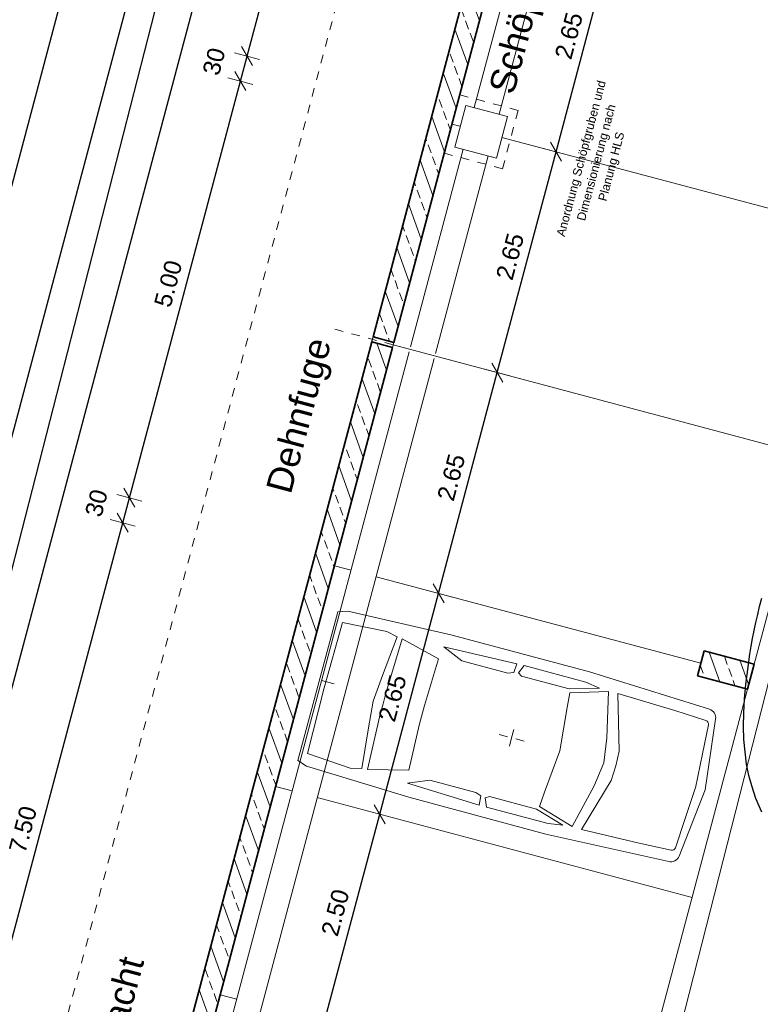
# Model space of a CAD drawing. Header units: metres. Extents: x 4462557 to 4462755, y 5328146 to 5328388.
# Tile 105 of 149: x 4462626.97 to 4462635.57, y 5328277.26 to 5328288.68. Entities that reach past the tile are written whole.
import ezdxf

# ---------------------------------------------------------------- set-up
doc = ezdxf.new("R2010")
doc.units = ezdxf.units.M
doc.header["$PDMODE"] = 65
doc.linetypes.add('AUSGEZOGEN', pattern=[0])
doc.linetypes.add('VERDECKT2_S2', pattern=[0.15, 0.1, -0.05])
doc.layers.add('B31_BEWLIN', color=3, linetype='AUSGEZOGEN')
for name, color, linetype, lineweight in [('Maßlinie_Allgemein', 7, 'AUSGEZOGEN', 13), ('Schraffur', 7, 'AUSGEZOGEN', 158), ('Standard', 7, 'AUSGEZOGEN', 13)]:
    doc.layers.add(name, color=color, linetype=linetype, lineweight=lineweight)
doc.styles.add('ARIAL', font='ARIAL.TTF')
doc.dimstyles.new('_DIMSTYLE_10', dxfattribs={"dimtxt": 0.2, "dimasz": 0.3, "dimexe": 0, "dimexo": 1e-06, "dimgap": 0.1, "dimtad": 2, "dimdec": 3, "dimrnd": 0.005, "dimzin": 4, "dimdsep": 46, "dimtxsty": 'ARIAL', "dimblk1": 'ALL_ML_STRICH', "dimblk2": 'ALL_ML_STRICH', "dimsah": 1, "dimcen": 0, "dimse1": 1, "dimse2": 1, "dimclrd": 7, "dimclre": 7, "dimclrt": 7, "dimadec": 0, "dimazin": 0, "dimtfac": 1, "dimtdec": 0, "dimtix": 1, "dimtmove": 2, "dimatfit": 3, "dimfxl": 0, "dimtzin": 0, "dimlwd": 0, "dimlwe": 13, "dimarcsym": 0})
doc.dimstyles.new('_DIMSTYLE_11', dxfattribs={"dimtxt": 0.2, "dimasz": 0.3, "dimexe": 0, "dimexo": 1e-06, "dimgap": 0.1, "dimtad": 2, "dimdec": 1, "dimlfac": 100, "dimrnd": 0.5, "dimzin": 4, "dimdsep": 46, "dimtxsty": 'ARIAL', "dimblk1": 'ALL_ML_STRICH', "dimblk2": 'ALL_ML_STRICH', "dimsah": 1, "dimcen": 0, "dimse1": 1, "dimse2": 1, "dimclrd": 7, "dimclre": 7, "dimclrt": 7, "dimadec": 0, "dimazin": 0, "dimtfac": 1, "dimtdec": 0, "dimtix": 1, "dimtmove": 2, "dimatfit": 3, "dimfxl": 0, "dimtvp": 1.2, "dimtzin": 0, "dimlwd": 0, "dimlwe": 13, "dimarcsym": 0})
doc.dimstyles.new('_DIMSTYLE_3', dxfattribs={"dimtxt": 0.2, "dimasz": 0.3, "dimexe": 0, "dimexo": 0, "dimgap": 0.1, "dimtad": 2, "dimrnd": 0.005, "dimzin": 4, "dimdsep": 46, "dimtxsty": 'ARIAL', "dimblk1": 'ALL_ML_STRICH', "dimblk2": 'ALL_ML_STRICH', "dimsah": 1, "dimcen": 0, "dimclrd": 7, "dimclre": 7, "dimclrt": 7, "dimadec": 0, "dimazin": 0, "dimtfac": 1, "dimtdec": 0, "dimtix": 1, "dimtmove": 2, "dimatfit": 3, "dimfxl": 0, "dimtzin": 0, "dimlwd": 0, "dimlwe": 13, "dimarcsym": 0})
doc.dimstyles.new('_DIMSTYLE_5', dxfattribs={"dimtxt": 0.2, "dimasz": 0.3, "dimexe": 0, "dimexo": 0, "dimgap": 0.1, "dimtad": 2, "dimdec": 3, "dimrnd": 0.005, "dimzin": 4, "dimdsep": 46, "dimtxsty": 'ARIAL', "dimblk1": 'ALL_ML_STRICH', "dimblk2": 'ALL_ML_STRICH', "dimsah": 1, "dimcen": 0, "dimclrd": 7, "dimclre": 7, "dimclrt": 7, "dimadec": 0, "dimazin": 0, "dimtfac": 1, "dimtdec": 0, "dimtix": 1, "dimtmove": 2, "dimatfit": 3, "dimfxl": 0, "dimtzin": 0, "dimlwd": 0, "dimlwe": 13, "dimarcsym": 0})
doc.dimstyles.new('_DIMSTYLE_7', dxfattribs={"dimtxt": 0.2, "dimasz": 0.3, "dimexe": 0, "dimexo": 1e-06, "dimgap": 0.1, "dimtad": 2, "dimrnd": 0.005, "dimzin": 4, "dimdsep": 46, "dimtxsty": 'ARIAL', "dimblk1": 'ALL_ML_STRICH', "dimblk2": 'ALL_ML_STRICH', "dimsah": 1, "dimcen": 0, "dimse1": 1, "dimse2": 1, "dimclrd": 7, "dimclre": 7, "dimclrt": 7, "dimadec": 0, "dimazin": 0, "dimtfac": 1, "dimtdec": 0, "dimtix": 1, "dimtmove": 2, "dimatfit": 3, "dimfxl": 0, "dimtzin": 0, "dimlwd": 0, "dimlwe": 13, "dimarcsym": 0})
pattern_1 = [(110, (0, 0), (-0.281907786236, -0.102606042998), []), (110, (-0.14095, -0.0513), (-0.281907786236, -0.102606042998), [0.1, -0.05])]

# ---------------------------------------------------------------- blocks, each defined once
blk = doc.blocks.new('ALL_ML_STRICH')
at = {"color": 0, "linetype": 'ByBlock', "lineweight": -2}
for p, q in [((0, -0.5), (0, 0.5)), ((-1, 0), (0.5, 0)), ((-0.3, -0.3), (0.3, 0.3))]:
    blk.add_line(p, q, dxfattribs=at)
blk = doc.blocks.new('*D97')
at = {"layer": 'DEFPOINTS', "color": 7, "linetype": 'AUSGEZOGEN', "lineweight": 13}
for p in [(4462635.386, 5328300.221), (4462618.065, 5328247.814), (4462621.205, 5328246.978)]:
    blk.add_point(p, dxfattribs=at)
at = {"layer": 'Maßlinie_Allgemein', "color": 7, "linetype": 'AUSGEZOGEN', "lineweight": -2}
blk.add_line((4462618.065, 5328247.814), (4462632.246, 5328301.058), dxfattribs=at)
at = {"layer": 'Maßlinie_Allgemein', "color": 7, "linetype": 'AUSGEZOGEN', "lineweight": 13, "xscale": 0.3, "yscale": 0.3, "zscale": 0.3}
for p, rotation in [((4462632.246, 5328301.058), 75.08618508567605), ((4462618.065, 5328247.814), 255.0861850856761)]:
    blk.add_blockref('ALL_ML_STRICH', p, dxfattribs=dict(at, rotation=rotation))
at = {"layer": 'Maßlinie_Allgemein', "color": 7, "linetype": 'AUSGEZOGEN', "lineweight": 13, "insert": (4462624.96, 5328274.495), "char_height": 0.2, "width": 1, "attachment_point": 5, "rotation": 75.0862, "style": 'ARIAL'}
blk.add_mtext('\\A1;{\\A1;{55.10\\H0.132000;\\S^ ;}}', dxfattribs=at)
blk = doc.blocks.new('*D114')
at = {"layer": 'DEFPOINTS', "color": 7, "linetype": 'AUSGEZOGEN', "lineweight": 13}
for p in [(4462634.838, 5328281.067), (4462626.24, 5328275.596), (4462632.521, 5328273.923)]:
    blk.add_point(p, dxfattribs=at)
at = {"layer": 'Maßlinie_Allgemein', "color": 7, "linetype": 'AUSGEZOGEN', "lineweight": -2}
blk.add_line((4462626.24, 5328275.596), (4462628.17, 5328282.843), dxfattribs=at)
at = {"layer": 'Maßlinie_Allgemein', "color": 7, "linetype": 'AUSGEZOGEN', "lineweight": 13, "xscale": 0.3, "yscale": 0.3, "zscale": 0.3}
for p, rotation in [((4462628.17, 5328282.843), 75.08618508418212), ((4462626.24, 5328275.596), 255.0861850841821)]:
    blk.add_blockref('ALL_ML_STRICH', p, dxfattribs=dict(at, rotation=rotation))
at = {"layer": 'Maßlinie_Allgemein', "color": 7, "linetype": 'AUSGEZOGEN', "lineweight": 13, "insert": (4462627.013, 5328279.286), "char_height": 0.2, "width": 0.8, "attachment_point": 5, "rotation": 75.0862, "style": 'ARIAL'}
blk.add_mtext('\\A1;{\\A1;{7.50\\H0.132000;\\S^ ;}}', dxfattribs=at)
blk = doc.blocks.new('*D115')
at = {"layer": 'DEFPOINTS', "color": 7, "linetype": 'AUSGEZOGEN', "lineweight": 13}
for p in [(4462628.17, 5328282.843), (4462634.915, 5328281.357), (4462634.838, 5328281.067)]:
    blk.add_point(p, dxfattribs=at)
at = {"layer": 'Maßlinie_Allgemein', "color": 7, "linetype": 'AUSGEZOGEN', "lineweight": -2}
blk.add_line((4462628.17, 5328282.843), (4462628.248, 5328283.133), dxfattribs=at)
at = {"layer": 'Maßlinie_Allgemein', "color": 7, "linetype": 'AUSGEZOGEN', "lineweight": 13, "xscale": 0.3, "yscale": 0.3, "zscale": 0.3}
for p, rotation in [((4462628.248, 5328283.133), 75.08618508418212), ((4462628.17, 5328282.843), 255.0861850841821)]:
    blk.add_blockref('ALL_ML_STRICH', p, dxfattribs=dict(at, rotation=rotation))
at = {"layer": 'Maßlinie_Allgemein', "color": 7, "linetype": 'AUSGEZOGEN', "lineweight": 13, "insert": (4462627.865, 5328283.071), "char_height": 0.2, "width": 0.8, "attachment_point": 5, "rotation": 75.0862, "style": 'ARIAL'}
blk.add_mtext('\\A1;{\\A1;{30\\H0.132000;\\S^ ;}}', dxfattribs=at)
blk = doc.blocks.new('*D116')
at = {"layer": 'DEFPOINTS', "color": 7, "linetype": 'AUSGEZOGEN', "lineweight": 13}
for p in [(4462636.202, 5328286.189), (4462628.248, 5328283.133), (4462634.915, 5328281.357)]:
    blk.add_point(p, dxfattribs=at)
at = {"layer": 'Maßlinie_Allgemein', "color": 7, "linetype": 'AUSGEZOGEN', "lineweight": -2}
blk.add_line((4462628.248, 5328283.133), (4462629.535, 5328287.965), dxfattribs=at)
at = {"layer": 'Maßlinie_Allgemein', "color": 7, "linetype": 'AUSGEZOGEN', "lineweight": 13, "xscale": 0.3, "yscale": 0.3, "zscale": 0.3}
for p, rotation in [((4462629.535, 5328287.965), 75.08618508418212), ((4462628.248, 5328283.133), 255.0861850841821)]:
    blk.add_blockref('ALL_ML_STRICH', p, dxfattribs=dict(at, rotation=rotation))
at = {"layer": 'Maßlinie_Allgemein', "color": 7, "linetype": 'AUSGEZOGEN', "lineweight": 13, "insert": (4462628.698, 5328285.615), "char_height": 0.2, "width": 0.8, "attachment_point": 5, "rotation": 75.0862, "style": 'ARIAL'}
blk.add_mtext('\\A1;{\\A1;{5.00\\H0.132000;\\S^ ;}}', dxfattribs=at)
blk = doc.blocks.new('*D117')
at = {"layer": 'DEFPOINTS', "color": 7, "linetype": 'AUSGEZOGEN', "lineweight": 13}
for p in [(4462629.535, 5328287.965), (4462636.279, 5328286.479), (4462636.202, 5328286.189)]:
    blk.add_point(p, dxfattribs=at)
at = {"layer": 'Maßlinie_Allgemein', "color": 7, "linetype": 'AUSGEZOGEN', "lineweight": -2}
blk.add_line((4462629.535, 5328287.965), (4462629.612, 5328288.254), dxfattribs=at)
at = {"layer": 'Maßlinie_Allgemein', "color": 7, "linetype": 'AUSGEZOGEN', "lineweight": 13, "xscale": 0.3, "yscale": 0.3, "zscale": 0.3}
for p, rotation in [((4462629.612, 5328288.254), 75.08618508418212), ((4462629.535, 5328287.965), 255.0861850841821)]:
    blk.add_blockref('ALL_ML_STRICH', p, dxfattribs=dict(at, rotation=rotation))
at = {"layer": 'Maßlinie_Allgemein', "color": 7, "linetype": 'AUSGEZOGEN', "lineweight": 13, "insert": (4462629.229, 5328288.192), "char_height": 0.2, "width": 0.8, "attachment_point": 5, "rotation": 75.0862, "style": 'ARIAL'}
blk.add_mtext('\\A1;{\\A1;{30\\H0.132000;\\S^ ;}}', dxfattribs=at)
blk = doc.blocks.new('*D118')
at = {"layer": 'DEFPOINTS', "color": 7, "linetype": 'AUSGEZOGEN', "lineweight": 13}
for p in [(4462638.21, 5328293.726), (4462629.612, 5328288.254), (4462636.279, 5328286.479)]:
    blk.add_point(p, dxfattribs=at)
at = {"layer": 'Maßlinie_Allgemein', "color": 7, "linetype": 'AUSGEZOGEN', "lineweight": -2}
blk.add_line((4462629.612, 5328288.254), (4462631.542, 5328295.502), dxfattribs=at)
at = {"layer": 'Maßlinie_Allgemein', "color": 7, "linetype": 'AUSGEZOGEN', "lineweight": 13, "xscale": 0.3, "yscale": 0.3, "zscale": 0.3}
for p, rotation in [((4462631.542, 5328295.502), 75.08618508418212), ((4462629.612, 5328288.254), 255.0861850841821)]:
    blk.add_blockref('ALL_ML_STRICH', p, dxfattribs=dict(at, rotation=rotation))
at = {"layer": 'Maßlinie_Allgemein', "color": 7, "linetype": 'AUSGEZOGEN', "lineweight": 13, "insert": (4462630.384, 5328291.945), "char_height": 0.2, "width": 0.8, "attachment_point": 5, "rotation": 75.0862, "style": 'ARIAL'}
blk.add_mtext('\\A1;{\\A1;{7.50\\H0.132000;\\S^ ;}}', dxfattribs=at)
blk = doc.blocks.new('*D141')
at = {"layer": 'DEFPOINTS', "color": 7, "linetype": 'AUSGEZOGEN', "lineweight": 13}
for p in [(4462632.423, 5328290.067), (4462624.077, 5328273.3), (4462627.7, 5328272.335)]:
    blk.add_point(p, dxfattribs=at)
at = {"layer": 'Maßlinie_Allgemein', "color": 7, "linetype": 'AUSGEZOGEN', "lineweight": -2}
blk.add_line((4462624.077, 5328273.3), (4462628.799, 5328291.032), dxfattribs=at)
at = {"layer": 'Maßlinie_Allgemein', "color": 7, "linetype": 'AUSGEZOGEN', "lineweight": 13, "xscale": 0.3, "yscale": 0.3, "zscale": 0.3}
for p, rotation in [((4462628.799, 5328291.032), 75.08618508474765), ((4462624.077, 5328273.3), 255.0861850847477)]:
    blk.add_blockref('ALL_ML_STRICH', p, dxfattribs=dict(at, rotation=rotation))
at = {"layer": 'Maßlinie_Allgemein', "color": 7, "linetype": 'AUSGEZOGEN', "lineweight": 13, "insert": (4462626.243, 5328282.224), "char_height": 0.2, "width": 1, "attachment_point": 5, "rotation": 75.0862, "style": 'ARIAL'}
blk.add_mtext('\\A1;{\\A1;{18.35\\H0.132000;\\S^ ;}}', dxfattribs=at)
blk = doc.blocks.new('*D154')
at = {"layer": 'DEFPOINTS', "color": 7, "linetype": 'AUSGEZOGEN', "lineweight": 13}
for p in [(4462631.457, 5328290.324), (4462623.352, 5328273.493), (4462626.734, 5328272.593)]:
    blk.add_point(p, dxfattribs=at)
at = {"layer": 'Maßlinie_Allgemein', "color": 7, "linetype": 'AUSGEZOGEN', "lineweight": -2}
blk.add_line((4462623.352, 5328273.493), (4462628.075, 5328291.225), dxfattribs=at)
at = {"layer": 'Maßlinie_Allgemein', "color": 7, "linetype": 'AUSGEZOGEN', "lineweight": 13, "xscale": 0.3, "yscale": 0.3, "zscale": 0.3}
for p, rotation in [((4462628.075, 5328291.225), 75.08618508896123), ((4462623.352, 5328273.493), 255.0861850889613)]:
    blk.add_blockref('ALL_ML_STRICH', p, dxfattribs=dict(at, rotation=rotation))
at = {"layer": 'Maßlinie_Allgemein', "color": 7, "linetype": 'AUSGEZOGEN', "lineweight": 13, "insert": (4462625.518, 5328282.417), "char_height": 0.2, "width": 1, "attachment_point": 5, "rotation": 75.0862, "style": 'ARIAL'}
blk.add_mtext('\\A1;{\\A1;{18.35\\H0.132000;\\S^ ;}}', dxfattribs=at)
blk = doc.blocks.new('*D159')
at = {"layer": 'DEFPOINTS', "color": 7, "linetype": 'AUSGEZOGEN', "lineweight": 13}
for p in [(4462629.534, 5328312.248), (4462615.183, 5328245.736), (4462620.256, 5328244.385)]:
    blk.add_point(p, dxfattribs=at)
at = {"layer": 'Maßlinie_Allgemein', "color": 7, "linetype": 'AUSGEZOGEN', "lineweight": -2}
blk.add_line((4462615.183, 5328245.736), (4462632.675, 5328311.412), dxfattribs=at)
at = {"layer": 'Maßlinie_Allgemein', "color": 7, "linetype": 'AUSGEZOGEN', "lineweight": 13, "xscale": 0.3, "yscale": 0.3, "zscale": 0.3}
for p, rotation in [((4462632.675, 5328311.412), 75.08618508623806), ((4462615.183, 5328245.736), 255.0861850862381)]:
    blk.add_blockref('ALL_ML_STRICH', p, dxfattribs=dict(at, rotation=rotation))
at = {"layer": 'Maßlinie_Allgemein', "color": 7, "linetype": 'AUSGEZOGEN', "lineweight": 13, "insert": (4462623.739, 5328278.652), "char_height": 0.2, "width": 1.2, "attachment_point": 5, "rotation": 75.0862, "style": 'ARIAL'}
blk.add_mtext('\\A1;{\\A1;{67.96\\H0.132000;\\S5^ ;}}', dxfattribs=at)
blk = doc.blocks.new('*D165')
at = {"layer": 'DEFPOINTS', "color": 7, "linetype": 'AUSGEZOGEN', "lineweight": 13}
for p in [(4462658.012, 5328322.033), (4462627.546, 5328226.49), (4462635.132, 5328224.469)]:
    blk.add_point(p, dxfattribs=at)
at = {"layer": 'Maßlinie_Allgemein', "color": 7, "linetype": 'AUSGEZOGEN', "lineweight": -2}
blk.add_line((4462635.132, 5328224.469), (4462660.911, 5328321.261), dxfattribs=at)
at = {"layer": 'Maßlinie_Allgemein', "color": 7, "linetype": 'AUSGEZOGEN', "lineweight": 13, "yscale": 0.3, "zscale": 0.3}
for p, xscale, rotation in [((4462660.911, 5328321.261), 0.3, 75.08618508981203), ((4462635.132, 5328224.469), 0.2999999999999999, 255.0861850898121)]:
    blk.add_blockref('ALL_ML_STRICH', p, dxfattribs=dict(at, xscale=xscale, rotation=rotation))
at = {"layer": 'Maßlinie_Allgemein', "color": 7, "linetype": 'AUSGEZOGEN', "lineweight": 13, "insert": (4462647.83, 5328272.936), "char_height": 0.2, "width": 1.4, "attachment_point": 5, "rotation": 75.0862, "style": 'ARIAL'}
blk.add_mtext('\\A1;{\\A1;{100.16\\H0.132000;\\S5^ ;}}', dxfattribs=at)
blk = doc.blocks.new('*D166')
at = {"layer": 'DEFPOINTS', "color": 7, "linetype": 'AUSGEZOGEN', "lineweight": 13}
for p in [(4462658.012, 5328322.033), (4462626.645, 5328223.107), (4462634.955, 5328220.894)]:
    blk.add_point(p, dxfattribs=at)
at = {"layer": 'Maßlinie_Allgemein', "color": 7, "linetype": 'AUSGEZOGEN', "lineweight": -2}
blk.add_line((4462634.955, 5328220.894), (4462661.636, 5328321.068), dxfattribs=at)
at = {"layer": 'Maßlinie_Allgemein', "color": 7, "linetype": 'AUSGEZOGEN', "lineweight": 13, "xscale": 0.3, "yscale": 0.3, "zscale": 0.3}
for p, rotation in [((4462661.636, 5328321.068), 75.08618508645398), ((4462634.955, 5328220.894), 255.086185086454)]:
    blk.add_blockref('ALL_ML_STRICH', p, dxfattribs=dict(at, rotation=rotation))
at = {"layer": 'Maßlinie_Allgemein', "color": 7, "linetype": 'AUSGEZOGEN', "lineweight": 13, "insert": (4462648.104, 5328271.052), "char_height": 0.2, "width": 1.4, "attachment_point": 5, "rotation": 75.0862, "style": 'ARIAL'}
blk.add_mtext('\\A1;{\\A1;{103.66\\H0.132000;\\S5^ ;}}', dxfattribs=at)
blk = doc.blocks.new('*D287')
at = {"layer": 'DEFPOINTS', "color": 7, "linetype": 'AUSGEZOGEN', "lineweight": 13}
for p in [(4462629.299, 5328277.368), (4462628.617, 5328274.807), (4462629.825, 5328274.486)]:
    blk.add_point(p, dxfattribs=at)
at = {"layer": 'Maßlinie_Allgemein', "color": 7, "linetype": 'AUSGEZOGEN', "lineweight": -2}
for p, q in [((4462629.825, 5328274.486), (4462630.507, 5328277.046)), ((4462630.507, 5328277.046), (4462630.507, 5328277.046)), ((4462629.825, 5328274.486), (4462629.825, 5328274.486))]:
    blk.add_line(p, q, dxfattribs=at)
at = {"layer": 'Maßlinie_Allgemein', "color": 7, "linetype": 'AUSGEZOGEN', "lineweight": 13, "xscale": 0.3, "yscale": 0.3, "zscale": 0.3}
for p, rotation in [((4462630.507, 5328277.046), 75.0861849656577), ((4462629.825, 5328274.486), 255.0861849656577)]:
    blk.add_blockref('ALL_ML_STRICH', p, dxfattribs=dict(at, rotation=rotation))
at = {"layer": 'Maßlinie_Allgemein', "color": 7, "linetype": 'AUSGEZOGEN', "lineweight": 13, "insert": (4462629.973, 5328275.832), "char_height": 0.2, "width": 0.8, "attachment_point": 5, "rotation": 75.0862, "style": 'ARIAL'}
blk.add_mtext('\\A1;{\\A1;{2.65\\H0.132000;\\S^ ;}}', dxfattribs=at)
blk = doc.blocks.new('*D288')
at = {"layer": 'DEFPOINTS', "color": 7, "linetype": 'AUSGEZOGEN', "lineweight": 13}
for p in [(4462629.943, 5328279.784), (4462629.299, 5328277.368), (4462630.507, 5328277.046)]:
    blk.add_point(p, dxfattribs=at)
at = {"layer": 'Maßlinie_Allgemein', "color": 7, "linetype": 'AUSGEZOGEN', "lineweight": -2}
for p, q in [((4462630.507, 5328277.046), (4462631.151, 5328279.462)), ((4462631.151, 5328279.462), (4462631.151, 5328279.462)), ((4462630.507, 5328277.046), (4462630.507, 5328277.046))]:
    blk.add_line(p, q, dxfattribs=at)
at = {"layer": 'Maßlinie_Allgemein', "color": 7, "linetype": 'AUSGEZOGEN', "lineweight": 13, "xscale": 0.3, "yscale": 0.3, "zscale": 0.3}
for p, rotation in [((4462631.151, 5328279.462), 75.0861849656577), ((4462630.507, 5328277.046), 255.0861849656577)]:
    blk.add_blockref('ALL_ML_STRICH', p, dxfattribs=dict(at, rotation=rotation))
at = {"layer": 'Maßlinie_Allgemein', "color": 7, "linetype": 'AUSGEZOGEN', "lineweight": 13, "insert": (4462630.636, 5328278.321), "char_height": 0.2, "width": 0.8, "attachment_point": 5, "rotation": 75.0862, "style": 'ARIAL'}
blk.add_mtext('\\A1;{\\A1;{2.50\\H0.132000;\\S^ ;}}', dxfattribs=at)
blk = doc.blocks.new('*D289')
at = {"layer": 'DEFPOINTS', "color": 7, "linetype": 'AUSGEZOGEN', "lineweight": 13}
for p in [(4462630.625, 5328282.345), (4462629.943, 5328279.784), (4462631.151, 5328279.462)]:
    blk.add_point(p, dxfattribs=at)
at = {"layer": 'Maßlinie_Allgemein', "color": 7, "linetype": 'AUSGEZOGEN', "lineweight": -2}
for p, q in [((4462631.151, 5328279.462), (4462631.833, 5328282.023)), ((4462631.833, 5328282.023), (4462631.833, 5328282.023)), ((4462631.151, 5328279.462), (4462631.151, 5328279.462))]:
    blk.add_line(p, q, dxfattribs=at)
at = {"layer": 'Maßlinie_Allgemein', "color": 7, "linetype": 'AUSGEZOGEN', "lineweight": 13, "xscale": 0.3, "yscale": 0.3, "zscale": 0.3}
for p, rotation in [((4462631.833, 5328282.023), 75.0861849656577), ((4462631.151, 5328279.462), 255.0861849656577)]:
    blk.add_blockref('ALL_ML_STRICH', p, dxfattribs=dict(at, rotation=rotation))
at = {"layer": 'Maßlinie_Allgemein', "color": 7, "linetype": 'AUSGEZOGEN', "lineweight": 13, "insert": (4462631.299, 5328280.808), "char_height": 0.2, "width": 0.8, "attachment_point": 5, "rotation": 75.0862, "style": 'ARIAL'}
blk.add_mtext('\\A1;{\\A1;{2.65\\H0.132000;\\S^ ;}}', dxfattribs=at)
blk = doc.blocks.new('*D290')
at = {"layer": 'DEFPOINTS', "color": 7, "linetype": 'AUSGEZOGEN', "lineweight": 13}
for p in [(4462631.307, 5328284.905), (4462630.625, 5328282.345), (4462631.833, 5328282.023)]:
    blk.add_point(p, dxfattribs=at)
at = {"layer": 'Maßlinie_Allgemein', "color": 7, "linetype": 'AUSGEZOGEN', "lineweight": -2}
for p, q in [((4462631.833, 5328282.023), (4462632.515, 5328284.584)), ((4462632.515, 5328284.584), (4462632.515, 5328284.584)), ((4462631.833, 5328282.023), (4462631.833, 5328282.023))]:
    blk.add_line(p, q, dxfattribs=at)
at = {"layer": 'Maßlinie_Allgemein', "color": 7, "linetype": 'AUSGEZOGEN', "lineweight": 13, "xscale": 0.3, "yscale": 0.3, "zscale": 0.3}
for p, rotation in [((4462632.515, 5328284.584), 75.0861849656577), ((4462631.833, 5328282.023), 255.0861849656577)]:
    blk.add_blockref('ALL_ML_STRICH', p, dxfattribs=dict(at, rotation=rotation))
at = {"layer": 'Maßlinie_Allgemein', "color": 7, "linetype": 'AUSGEZOGEN', "lineweight": 13, "insert": (4462631.981, 5328283.369), "char_height": 0.2, "width": 0.8, "attachment_point": 5, "rotation": 75.0862, "style": 'ARIAL'}
blk.add_mtext('\\A1;{\\A1;{2.65\\H0.132000;\\S^ ;}}', dxfattribs=at)
blk = doc.blocks.new('*D291')
at = {"layer": 'DEFPOINTS', "color": 7, "linetype": 'AUSGEZOGEN', "lineweight": 13}
for p in [(4462631.989, 5328287.466), (4462631.307, 5328284.905), (4462632.515, 5328284.584)]:
    blk.add_point(p, dxfattribs=at)
at = {"layer": 'Maßlinie_Allgemein', "color": 7, "linetype": 'AUSGEZOGEN', "lineweight": -2}
for p, q in [((4462632.515, 5328284.584), (4462633.197, 5328287.144)), ((4462633.197, 5328287.144), (4462633.197, 5328287.144)), ((4462632.515, 5328284.584), (4462632.515, 5328284.584))]:
    blk.add_line(p, q, dxfattribs=at)
at = {"layer": 'Maßlinie_Allgemein', "color": 7, "linetype": 'AUSGEZOGEN', "lineweight": 13, "xscale": 0.3, "yscale": 0.3, "zscale": 0.3}
for p, rotation in [((4462633.197, 5328287.144), 75.0861849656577), ((4462632.515, 5328284.584), 255.0861849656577)]:
    blk.add_blockref('ALL_ML_STRICH', p, dxfattribs=dict(at, rotation=rotation))
at = {"layer": 'Maßlinie_Allgemein', "color": 7, "linetype": 'AUSGEZOGEN', "lineweight": 13, "insert": (4462632.663, 5328285.93), "char_height": 0.2, "width": 0.8, "attachment_point": 5, "rotation": 75.0862, "style": 'ARIAL'}
blk.add_mtext('\\A1;{\\A1;{2.65\\H0.132000;\\S^ ;}}', dxfattribs=at)
blk = doc.blocks.new('*D292')
at = {"layer": 'DEFPOINTS', "color": 7, "linetype": 'AUSGEZOGEN', "lineweight": 13}
for p in [(4462632.671, 5328290.027), (4462631.989, 5328287.466), (4462633.197, 5328287.144)]:
    blk.add_point(p, dxfattribs=at)
at = {"layer": 'Maßlinie_Allgemein', "color": 7, "linetype": 'AUSGEZOGEN', "lineweight": -2}
for p, q in [((4462633.197, 5328287.144), (4462633.879, 5328289.705)), ((4462633.879, 5328289.705), (4462633.879, 5328289.705)), ((4462633.197, 5328287.144), (4462633.197, 5328287.144))]:
    blk.add_line(p, q, dxfattribs=at)
at = {"layer": 'Maßlinie_Allgemein', "color": 7, "linetype": 'AUSGEZOGEN', "lineweight": 13, "xscale": 0.3, "yscale": 0.3, "zscale": 0.3}
for p, rotation in [((4462633.879, 5328289.705), 75.0861849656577), ((4462633.197, 5328287.144), 255.0861849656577)]:
    blk.add_blockref('ALL_ML_STRICH', p, dxfattribs=dict(at, rotation=rotation))
at = {"layer": 'Maßlinie_Allgemein', "color": 7, "linetype": 'AUSGEZOGEN', "lineweight": 13, "insert": (4462633.345, 5328288.49), "char_height": 0.2, "width": 0.8, "attachment_point": 5, "rotation": 75.0862, "style": 'ARIAL'}
blk.add_mtext('\\A1;{\\A1;{2.65\\H0.132000;\\S^ ;}}', dxfattribs=at)
blk = doc.blocks.new('*D355')
at = {"layer": 'DEFPOINTS', "color": 7, "linetype": 'AUSGEZOGEN', "lineweight": 13}
for p in [(4462641.929, 5328282.045), (4462631.11, 5328244.34), (4462631.835, 5328244.147)]:
    blk.add_point(p, dxfattribs=at)
at = {"layer": 'Maßlinie_Allgemein', "color": 7, "linetype": 'AUSGEZOGEN', "lineweight": -2}
for p, q in [((4462631.11, 5328244.34), (4462641.204, 5328282.238)), ((4462641.204, 5328282.238), (4462641.204, 5328282.238)), ((4462631.11, 5328244.34), (4462631.11, 5328244.34))]:
    blk.add_line(p, q, dxfattribs=at)
at = {"layer": 'Maßlinie_Allgemein', "color": 7, "linetype": 'AUSGEZOGEN', "lineweight": 13, "xscale": 0.3, "yscale": 0.3, "zscale": 0.3}
for p, rotation in [((4462641.204, 5328282.238), 75.0861849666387), ((4462631.11, 5328244.34), 255.0861849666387)]:
    blk.add_blockref('ALL_ML_STRICH', p, dxfattribs=dict(at, rotation=rotation))
at = {"layer": 'Maßlinie_Allgemein', "color": 7, "linetype": 'AUSGEZOGEN', "lineweight": 13, "insert": (4462635.962, 5328263.349), "char_height": 0.2, "width": 1, "attachment_point": 5, "rotation": 75.0862, "style": 'ARIAL'}
blk.add_mtext('\\A1;{\\A1;{39.22\\H0.132000;\\S^ ;}}', dxfattribs=at)
blk = doc.blocks.new('*D507')
at = {"layer": 'DEFPOINTS', "color": 7, "linetype": 'AUSGEZOGEN', "lineweight": 13}
for p in [(4462624.585, 5328330.936), (4462600.576, 5328252.213), (4462607.63, 5328250.335)]:
    blk.add_point(p, dxfattribs=at)
at = {"layer": 'Maßlinie_Allgemein', "color": 7, "linetype": 'AUSGEZOGEN', "lineweight": -2}
for p, q in [((4462607.63, 5328250.335), (4462628.798, 5328329.814)), ((4462628.798, 5328329.814), (4462628.798, 5328329.814)), ((4462607.63, 5328250.335), (4462607.63, 5328250.335))]:
    blk.add_line(p, q, dxfattribs=at)
at = {"layer": 'Maßlinie_Allgemein', "color": 7, "linetype": 'AUSGEZOGEN', "lineweight": 13, "xscale": 0.3, "yscale": 0.3, "zscale": 0.3}
for p, rotation in [((4462628.798, 5328329.814), 75.08618496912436), ((4462607.63, 5328250.335), 255.0861849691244)]:
    blk.add_blockref('ALL_ML_STRICH', p, dxfattribs=dict(at, rotation=rotation))
at = {"layer": 'Maßlinie_Allgemein', "color": 7, "linetype": 'AUSGEZOGEN', "lineweight": 13, "insert": (4462618.019, 5328290.132), "char_height": 0.2, "width": 1, "attachment_point": 5, "rotation": 75.0862, "style": 'ARIAL'}
blk.add_mtext('\\A1;{\\A1;{82.25\\H0.132000;\\S^ ;}}', dxfattribs=at)
blk = doc.blocks.new('*D510')
at = {"layer": 'DEFPOINTS', "color": 7, "linetype": 'AUSGEZOGEN', "lineweight": 13}
for p in [(4462624.585, 5328330.936), (4462595.124, 5328235.125), (4462603.743, 5328232.829)]:
    blk.add_point(p, dxfattribs=at)
at = {"layer": 'Maßlinie_Allgemein', "color": 7, "linetype": 'AUSGEZOGEN', "lineweight": -2}
for p, q in [((4462603.743, 5328232.829), (4462629.523, 5328329.621)), ((4462629.523, 5328329.621), (4462629.523, 5328329.621)), ((4462603.743, 5328232.829), (4462603.743, 5328232.829))]:
    blk.add_line(p, q, dxfattribs=at)
at = {"layer": 'Maßlinie_Allgemein', "color": 7, "linetype": 'AUSGEZOGEN', "lineweight": 13, "xscale": 0.3, "yscale": 0.3, "zscale": 0.3}
for p, rotation in [((4462629.523, 5328329.621), 75.08618496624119), ((4462603.743, 5328232.829), 255.0861849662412)]:
    blk.add_blockref('ALL_ML_STRICH', p, dxfattribs=dict(at, rotation=rotation))
at = {"layer": 'Maßlinie_Allgemein', "color": 7, "linetype": 'AUSGEZOGEN', "lineweight": 13, "insert": (4462616.441, 5328281.296), "char_height": 0.2, "width": 1.4, "attachment_point": 5, "rotation": 75.0862, "style": 'ARIAL'}
blk.add_mtext('\\A1;{\\A1;{100.16\\H0.132000;\\S5^ ;}}', dxfattribs=at)
blk = doc.blocks.new('*D525')
at = {"layer": 'DEFPOINTS', "color": 7, "linetype": 'AUSGEZOGEN', "lineweight": 13}
for p in [(4462624.52, 5328330.694), (4462603.297, 5328251.747), (4462606.969, 5328250.769)]:
    blk.add_point(p, dxfattribs=at)
at = {"layer": 'Maßlinie_Allgemein', "color": 7, "linetype": 'AUSGEZOGEN', "lineweight": -2}
for p, q in [((4462606.969, 5328250.769), (4462628.009, 5328329.765)), ((4462628.009, 5328329.765), (4462628.009, 5328329.765)), ((4462606.969, 5328250.769), (4462606.969, 5328250.769))]:
    blk.add_line(p, q, dxfattribs=at)
at = {"layer": 'Maßlinie_Allgemein', "color": 7, "linetype": 'AUSGEZOGEN', "lineweight": 13, "xscale": 0.3, "yscale": 0.3, "zscale": 0.3}
for p, rotation in [((4462628.009, 5328329.765), 75.08618456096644), ((4462606.969, 5328250.769), 255.0861845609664)]:
    blk.add_blockref('ALL_ML_STRICH', p, dxfattribs=dict(at, rotation=rotation))
at = {"layer": 'Maßlinie_Allgemein', "color": 7, "linetype": 'AUSGEZOGEN', "lineweight": 13, "insert": (4462617.294, 5328290.325), "char_height": 0.2, "width": 1, "attachment_point": 5, "rotation": 75.0862, "style": 'ARIAL'}
blk.add_mtext('\\A1;{\\A1;{81.75\\H0.132000;\\S^ ;}}', dxfattribs=at)

msp = doc.modelspace()

# ---------------------------------------------------------------- hatches: boundary and pattern name
at = {"layer": 'Schraffur', "linetype": 'AUSGEZOGEN', "lineweight": 18}
h = msp.add_hatch(dxfattribs=at)
h.set_pattern_fill('SCHRAFFUR_7', scale=0.1, angle=65, style=0, pattern_type=2)
h.set_pattern_definition(pattern_1)
h.paths.add_polyline_path([(4462631.07303, 5328284.99872), (4462631.31461, 5328284.93438), (4462632.7031, 5328290.14765), (4462632.46152, 5328290.21199)], flags=0)
h = msp.add_hatch(dxfattribs=at)
h.set_pattern_fill('SCHRAFFUR_7', scale=0.1, angle=65, style=0, pattern_type=2)
h.set_pattern_definition(pattern_1)
h.paths.add_polyline_path([(4462628.65602, 5328274.95236), (4462631.29917, 5328284.8764), (4462631.05759, 5328284.94075), (4462627.66165, 5328272.19023), (4462627.90323, 5328272.12589), (4462628.57882, 5328274.66246), (4462629.54513, 5328274.4051), (4462629.58373, 5328274.55005), (4462629.62234, 5328274.69499)], flags=0)
h = msp.add_hatch(dxfattribs=at)
h.set_pattern_fill('SCHRAFFUR_7', scale=0.1, angle=65, style=0, pattern_type=2)
h.set_pattern_definition(pattern_1)
h.paths.add_polyline_path([(4462634.83805, 5328281.0673), (4462635.41784, 5328280.91289), (4462635.49505, 5328281.20278), (4462634.91526, 5328281.3572)], flags=0)

# ---------------------------------------------------------------- linework, layer by layer
at = {"layer": 'B31_BEWLIN', "color": 250, "linetype": 'AUSGEZOGEN'}
msp.add_lwpolyline([(4462635.58178, 5328279.48495), (4462635.51201, 5328279.64398), (4462635.46756, 5328279.79095), (4462635.43062, 5328279.91115), (4462635.40475, 5328280.04372), (4462635.38924, 5328280.18576), (4462635.37435, 5328280.32702), (4462635.36999, 5328280.47916), (4462635.37581, 5328280.63937), (4462635.38164, 5328280.79957), (4462635.39625, 5328280.96801), (4462635.42011, 5328281.14249), (4462635.43102, 5328281.23021), (4462635.44429, 5328281.31978), (4462635.45975, 5328281.40982), (4462635.47599, 5328281.50047), (4462635.4938, 5328281.59237), (4462635.51458, 5328281.68534), (4462635.53537, 5328281.77832), (4462635.55772, 5328281.87253), (4462635.58164, 5328281.96799)], dxfattribs=at)
at = {"layer": 'Standard', "color": 7, "linetype": 'AUSGEZOGEN', "lineweight": 25}
msp.add_line((4462611.7378, 5328223.25187), (4462640.48392, 5328335.32252), dxfattribs=at)
at = {"layer": 'Standard', "color": 7, "linetype": 'VERDECKT2_S2', "lineweight": 18}
for p, q in [((4462615.54237, 5328232.12651), (4462641.07517, 5328327.99281)), ((4462630.32238, 5328282.18031), (4462637.74981, 5328310.06754)), ((4462632.07899, 5328287.80434), (4462632.75532, 5328287.6242)), ((4462632.75532, 5328287.6242), (4462632.57516, 5328286.94778)), ((4462632.57516, 5328286.94778), (4462631.89883, 5328287.12792)), ((4462631.30689, 5328284.90539), (4462630.58216, 5328285.09842)), ((4462629.76905, 5328280.10273), (4462630.28378, 5328282.03536)), ((4462625.64476, 5328264.61755), (4462629.73044, 5328279.95778))]:
    msp.add_line(p, q, dxfattribs=at)
at = {"layer": 'Standard', "color": 253, "linetype": 'AUSGEZOGEN', "lineweight": 18}
msp.add_line((4462634.3406, 5328275.81858), (4462640.57159, 5328300.26332), dxfattribs=at)
at = {"layer": 'Standard', "color": 7, "linetype": 'AUSGEZOGEN', "lineweight": 18}
for p, q in [((4462635.55367, 5328300.07337), (4462632.24652, 5328287.65623)), ((4462635.84347, 5328299.99618), (4462632.53632, 5328287.57905)), ((4462632.0212, 5328287.19881), (4462632.14988, 5328287.68197)), ((4462632.63295, 5328287.55331), (4462632.14988, 5328287.68197)), ((4462632.50427, 5328287.07015), (4462632.63295, 5328287.55331)), ((4462632.0212, 5328287.19881), (4462632.50427, 5328287.07015)), ((4462632.11783, 5328287.17307), (4462631.50788, 5328284.88291)), ((4462632.40764, 5328287.09589), (4462631.79768, 5328284.80572)), ((4462631.49243, 5328284.82493), (4462628.87502, 5328274.99752)), ((4462631.78224, 5328284.74775), (4462629.16483, 5328274.92033))]:
    msp.add_line(p, q, dxfattribs=at)
at = {"layer": 'Standard', "color": 7, "linetype": 'AUSGEZOGEN', "lineweight": 35}
for p, q in [((4462631.07303, 5328284.99872), (4462632.46152, 5328290.21199)), ((4462631.31461, 5328284.93438), (4462632.7031, 5328290.14765)), ((4462627.66165, 5328272.19023), (4462631.05759, 5328284.94075)), ((4462631.05759, 5328284.94075), (4462631.29917, 5328284.8764)), ((4462631.07303, 5328284.99872), (4462631.31461, 5328284.93438)), ((4462628.65602, 5328274.95236), (4462631.29917, 5328284.8764)), ((4462634.91526, 5328281.3572), (4462634.83805, 5328281.0673)), ((4462635.49505, 5328281.20278), (4462634.91526, 5328281.3572)), ((4462635.41784, 5328280.91289), (4462635.49505, 5328281.20278)), ((4462634.83805, 5328281.0673), (4462635.41784, 5328280.91289))]:
    msp.add_line(p, q, dxfattribs=at)
at = {"layer": 'Standard', "color": 7, "linetype": 'AUSGEZOGEN', "lineweight": 13}
for p, q in [((4462631.98891, 5328287.46613), (4462632.08554, 5328287.44039)), ((4462632.56861, 5328287.31173), (4462636.24069, 5328286.33372)), ((4462636.78188, 5328286.03435), (4462635.49505, 5328281.20278)), ((4462631.30689, 5328284.90539), (4462636.13846, 5328283.61856)), ((4462630.62487, 5328282.34466), (4462630.81814, 5328282.29319)), ((4462631.10794, 5328282.216), (4462634.87665, 5328281.21225)), ((4462635.41784, 5328280.91289), (4462633.4876, 5328273.66553)), ((4462629.94285, 5328279.78393), (4462630.13612, 5328279.73246)), ((4462630.42592, 5328279.65527), (4462634.77442, 5328278.4971)), ((4462629.29944, 5328277.36814), (4462629.4927, 5328277.31667))]:
    msp.add_line(p, q, dxfattribs=at)
at = {"layer": 'Standard', "color": 7, "linetype": 'VERDECKT2_S2', "lineweight": 13}
for p, q in [((4462631.07303, 5328284.99872), (4462631.05759, 5328284.94075)), ((4462631.29917, 5328284.8764), (4462631.31461, 5328284.93438)), ((4462632.68035, 5328280.34841), (4462632.71895, 5328280.49335)), ((4462632.5354, 5328280.38701), (4462632.82529, 5328280.3098)), ((4462632.68035, 5328280.34841), (4462632.64174, 5328280.20346))]:
    msp.add_line(p, q, dxfattribs=at)
at = {"layer": 'Standard', "color": 253, "linetype": 'AUSGEZOGEN', "lineweight": 13}
for p, q in [((4462630.66315, 5328281.80813), (4462630.20257, 5328280.08587)), ((4462630.78068, 5328281.81563), (4462630.66315, 5328281.80813)), ((4462631.98938, 5328281.53752), (4462630.78068, 5328281.81563)), ((4462630.71979, 5328281.68406), (4462630.50568, 5328280.9275)), ((4462631.23272, 5328281.58294), (4462630.71979, 5328281.68406)), ((4462631.35157, 5328281.51775), (4462631.18377, 5328281.07278)), ((4462631.413, 5328281.49747), (4462631.21811, 5328280.85019)), ((4462631.35157, 5328281.51775), (4462631.23272, 5328281.58294)), ((4462631.83369, 5328281.26287), (4462631.413, 5328281.49747)), ((4462633.58226, 5328281.11428), (4462631.98938, 5328281.53752)), ((4462632.10209, 5328281.24255), (4462631.89529, 5328281.40197)), ((4462631.89529, 5328281.40197), (4462632.74083, 5328281.20808)), ((4462631.67039, 5328280.72415), (4462631.83369, 5328281.26287)), ((4462632.63723, 5328281.09949), (4462632.10209, 5328281.24255)), ((4462632.74083, 5328281.20808), (4462632.70484, 5328281.10714)), ((4462632.82634, 5328281.1865), (4462632.76228, 5328281.10078)), ((4462633.54235, 5328280.99382), (4462632.82634, 5328281.1865)), ((4462631.18377, 5328281.07278), (4462631.07628, 5328280.77497)), ((4462632.70484, 5328281.10714), (4462632.63723, 5328281.09949)), ((4462632.76228, 5328281.10078), (4462632.79602, 5328281.06348)), ((4462632.79462, 5328281.06502), (4462633.34797, 5328280.9171)), ((4462634.97475, 5328280.67907), (4462633.58226, 5328281.11428)), ((4462630.31372, 5328280.16502), (4462630.50568, 5328280.9275)), ((4462633.34797, 5328280.9171), (4462633.70151, 5328280.92555)), ((4462633.70151, 5328280.92555), (4462633.54235, 5328280.99382)), ((4462631.21811, 5328280.85019), (4462631.19221, 5328280.74394)), ((4462633.35658, 5328280.8712), (4462633.32488, 5328280.69969)), ((4462633.80389, 5328280.88533), (4462633.35658, 5328280.8712)), ((4462633.80389, 5328280.88533), (4462633.78525, 5328280.34907)), ((4462633.91437, 5328280.86094), (4462634.57277, 5328280.66436)), ((4462633.92677, 5328280.19553), (4462633.91437, 5328280.86094)), ((4462631.02083, 5328280.46325), (4462631.07628, 5328280.77497)), ((4462631.16166, 5328280.63901), (4462631.19221, 5328280.74394)), ((4462631.61209, 5328280.51089), (4462631.67039, 5328280.72415)), ((4462633.32488, 5328280.69969), (4462633.2392, 5328280.1968)), ((4462631.00757, 5328279.98082), (4462631.16166, 5328280.63901)), ((4462634.93445, 5328280.54861), (4462634.57277, 5328280.66436)), ((4462630.94421, 5328279.9939), (4462631.02083, 5328280.46325)), ((4462631.4892, 5328279.97421), (4462631.61209, 5328280.51089)), ((4462634.96287, 5328280.50006), (4462634.89393, 5328280.16326)), ((4462635.04748, 5328280.56321), (4462634.92672, 5328279.74566)), ((4462633.78525, 5328280.34907), (4462633.7516, 5328280.0598)), ((4462630.80869, 5328279.9967), (4462630.31372, 5328280.16502)), ((4462633.0625, 5328279.71819), (4462633.2392, 5328280.1968)), ((4462633.88851, 5328280.0232), (4462633.92677, 5328280.19553)), ((4462634.89393, 5328280.16326), (4462634.814, 5328279.76808)), ((4462630.30083, 5328280.02062), (4462630.20257, 5328280.08587)), ((4462631.48708, 5328279.65851), (4462630.30083, 5328280.02062)), ((4462633.63642, 5328279.79232), (4462633.7516, 5328280.0598)), ((4462633.88851, 5328280.0232), (4462633.83567, 5328279.85477)), ((4462630.94421, 5328279.9939), (4462630.80869, 5328279.9967)), ((4462631.4892, 5328279.97421), (4462631.00757, 5328279.98082)), ((4462631.73194, 5328279.85789), (4462631.47318, 5328279.82292)), ((4462631.47318, 5328279.82292), (4462632.30268, 5328279.56905)), ((4462632.26709, 5328279.71483), (4462631.73194, 5328279.85789)), ((4462633.38499, 5328279.31829), (4462633.63642, 5328279.79232)), ((4462633.83567, 5328279.85477), (4462633.4929, 5328279.2843)), ((4462634.68992, 5328279.40013), (4462634.81785, 5328279.78248)), ((4462632.32186, 5328279.67448), (4462632.26709, 5328279.71483)), ((4462632.30268, 5328279.56905), (4462632.32186, 5328279.67448)), ((4462632.37481, 5328279.65133), (4462632.42266, 5328279.66682)), ((4462632.42266, 5328279.66682), (4462632.97058, 5328279.52035)), ((4462633.00439, 5328279.55373), (4462633.0625, 5328279.71819)), ((4462634.62343, 5328278.9769), (4462634.92672, 5328279.74566)), ((4462633.07868, 5328279.23047), (4462631.48708, 5328279.65851)), ((4462632.38755, 5328279.54507), (4462632.37481, 5328279.65133)), ((4462633.38499, 5328279.31829), (4462633.00439, 5328279.55373)), ((4462633.1042, 5328279.35478), (4462632.38755, 5328279.54507)), ((4462632.97058, 5328279.52035), (4462633.2762, 5328279.33451)), ((4462633.2762, 5328279.33451), (4462633.1042, 5328279.35478)), ((4462634.58161, 5328279.07385), (4462634.68992, 5328279.40013)), ((4462634.50259, 5328278.9128), (4462633.07868, 5328279.23047)), ((4462633.4929, 5328279.2843), (4462634.16156, 5328279.12612)), ((4462634.53276, 5328279.04596), (4462634.16156, 5328279.12612))]:
    msp.add_line(p, q, dxfattribs=at)
at = {"layer": 'Standard', "color": 52, "linetype": 'AUSGEZOGEN', "lineweight": 13}
msp.add_line((4462630.62203, 5328280.97423), (4462630.47713, 5328281.01282), dxfattribs=at)
msp.add_line((4462630.62203, 5328280.97423), (4462630.47713, 5328281.01282), dxfattribs=at)
at = {"layer": 'Standard', "color": 253, "linetype": 'AUSGEZOGEN', "lineweight": 13}
for centre, radius, start, end in [((4462634.94335, 5328280.57859), 0.10527, 351.597135, 72.64459), ((4462634.92162, 5328280.50851), 0.04211, 348.432387, 72.251424), ((4462634.52551, 5328279.01554), 0.10527, 257.423147, 338.469277), ((4462634.54166, 5328279.08712), 0.04211, 257.816901, 341.637857)]:
    msp.add_arc(centre, radius, start, end, dxfattribs=at)

# ---------------------------------------------------------------- texts
at = {"layer": 'Standard', "color": 7, "linetype": 'AUSGEZOGEN', "lineweight": 18, "char_height": 0.3, "rotation": 75.086185, "style": 'ARIAL'}
for s, insert, width, attachment_point in [('\\W1.00;Schöpfgrube', (4462632.60066, 5328287.82062), 2.5407126, 4), ('\\W1.01;Dehnfuge', (4462630.67755, 5328284.91261), 1.9808159, 9)]:
    msp.add_mtext(s, dxfattribs=dict(at, insert=insert, width=width, attachment_point=attachment_point))
at = {"layer": 'Standard', "color": 7, "linetype": 'AUSGEZOGEN', "lineweight": 18, "rotation": 75.086185, "line_spacing_factor": 1.084337, "style": 'ARIAL'}
for s, insert, char_height, width, attachment_point in [('{\\fArial|i0|b0;\\H0.100000;\\W1.000000;\\C7;Anordnung Schöpfgruben und}\\P{\\fArial|i0|b0;\\H0.100000;\\W1.000000;\\C7;Dimensionierung nach}\\P{\\fArial|i0|b0;\\H0.100000;\\W1.000000;\\C7;Planung HLS}\\P', (4462633.43829, 5328287.0801), 0.1, 1.9253032, 2), ('{\\fArial|i0|b0;\\H0.300000;\\W1.000000;\\C7;Lüftungsschacht}\\P{\\fArial|i0|b0;\\H0.300000;\\W1.000000;\\C7;1.90 m²}\\P', (4462627.34519, 5328274.88754), 0.3, 3.2155551, 1)]:
    msp.add_mtext(s, dxfattribs=dict(at, insert=insert, char_height=char_height, width=width, attachment_point=attachment_point))

# ---------------------------------------------------------------- dimensions: what is measured, and where the dimension line sits
at = {"layer": 'Maßlinie_Allgemein', "color": 7, "linetype": 'AUSGEZOGEN', "lineweight": 13}
for base, p1, p2, dimstyle, picture, middle in [((4462629.52258, 5328329.6209), (4462603.7433, 5328232.82915), (4462629.52258, 5328329.6209), '_DIMSTYLE_5', '*D510', (4462616.44139, 5328281.29617)), ((4462628.79785, 5328329.81392), (4462607.62951, 5328250.33459), (4462628.79785, 5328329.81392), '_DIMSTYLE_3', '*D507', (4462618.01866, 5328290.13241)), ((4462628.00877, 5328329.76535), (4462606.96911, 5328250.76919), (4462628.00877, 5328329.76535), '_DIMSTYLE_3', '*D525', (4462617.29393, 5328290.32543)), ((4462661.63556, 5328321.068), (4462626.6452, 5328223.1075), (4462658.01188, 5328322.03312), '_DIMSTYLE_10', '*D166', (4462648.10384, 5328271.05226)), ((4462660.91083, 5328321.26103), (4462627.54598, 5328226.4896), (4462658.01188, 5328322.03312), '_DIMSTYLE_10', '*D165', (4462647.82963, 5328272.9363)), ((4462632.67488, 5328311.41204), (4462620.25595, 5328244.38455), (4462629.53436, 5328312.24848), '_DIMSTYLE_10', '*D159', (4462623.73927, 5328278.65246)), ((4462632.24562, 5328301.05791), (4462621.20528, 5328246.97757), (4462635.38614, 5328300.22147), '_DIMSTYLE_7', '*D97', (4462624.96046, 5328274.49516)), ((4462631.54198, 5328295.50184), (4462636.2793, 5328286.47866), (4462638.20954, 5328293.72602), '_DIMSTYLE_7', '*D118', (4462630.3841, 5328291.94481)), ((4462628.07451, 5328291.22519), (4462626.73394, 5328272.59254), (4462631.4566, 5328290.32441), '_DIMSTYLE_7', '*D154', (4462625.51803, 5328282.41744)), ((4462628.79924, 5328291.03216), (4462627.70026, 5328272.33518), (4462632.42292, 5328290.06704), '_DIMSTYLE_7', '*D141', (4462626.24276, 5328282.22442)), ((4462633.87882, 5328289.70515), (4462633.1968, 5328287.14442), (4462633.87882, 5328289.70515), '_DIMSTYLE_3', '*D292', (4462633.34478, 5328288.49037)), ((4462629.61173, 5328288.25449), (4462636.20209, 5328286.18877), (4462636.2793, 5328286.47866), '_DIMSTYLE_11', '*D117', (4462629.22925, 5328288.19212)), ((4462629.53452, 5328287.96459), (4462634.91526, 5328281.3572), (4462636.20209, 5328286.18877), '_DIMSTYLE_7', '*D116', (4462628.69835, 5328285.61545)), ((4462633.1968, 5328287.14442), (4462632.51479, 5328284.58369), (4462633.1968, 5328287.14442), '_DIMSTYLE_3', '*D291', (4462632.66276, 5328285.92964)), ((4462632.51479, 5328284.58369), (4462631.83277, 5328282.02295), (4462632.51479, 5328284.58369), '_DIMSTYLE_3', '*D290', (4462631.98074, 5328283.36891)), ((4462628.24769, 5328283.13302), (4462634.83805, 5328281.06731), (4462634.91526, 5328281.3572), '_DIMSTYLE_11', '*D115', (4462627.86521, 5328283.07066)), ((4462628.17048, 5328282.84313), (4462632.52128, 5328273.9229), (4462634.83805, 5328281.06731), '_DIMSTYLE_7', '*D114', (4462627.01261, 5328279.28609)), ((4462631.83277, 5328282.02295), (4462631.15075, 5328279.46222), (4462631.83277, 5328282.02295), '_DIMSTYLE_3', '*D289', (4462631.29872, 5328280.80817)), ((4462641.20389, 5328282.2384), (4462631.11, 5328244.33957), (4462641.20389, 5328282.2384), '_DIMSTYLE_3', '*D355', (4462635.96226, 5328263.34889)), ((4462631.15075, 5328279.46222), (4462630.50733, 5328277.04644), (4462631.15075, 5328279.46222), '_DIMSTYLE_3', '*D288', (4462630.63629, 5328278.32097)), ((4462630.50733, 5328277.04644), (4462629.82531, 5328274.4857), (4462630.50733, 5328277.04644), '_DIMSTYLE_3', '*D287', (4462629.97329, 5328275.83166))]:
    dim = msp.add_linear_dim(base=base, p1=p1, p2=p2, angle=75.086185, dimstyle=dimstyle, override={"dimpost": '<>', "dimclrd": 7, "dimclre": 7, "dimclrt": 7, "dimlwd": 0, "dimlwe": 13}, dxfattribs=at)
    dim.commit()
    dim.dimension.update_dxf_attribs({"geometry": picture, "text_midpoint": middle, "dimtype": 160})

doc.saveas('drawing.dxf')
